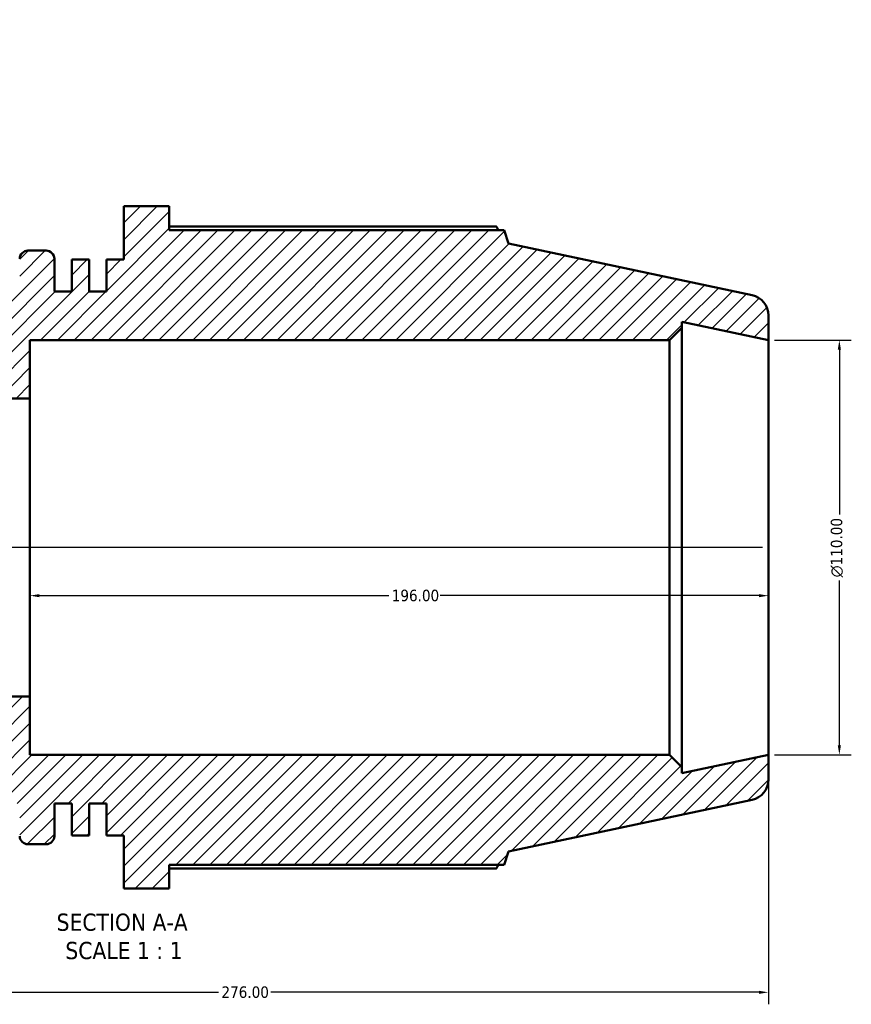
# Model space of a CAD drawing. Header units: millimetres. Extents: x -20 to 997, y -417 to 818.
# Tile 2 of 6: x 445 to 666, y -417 to -156. Entities that reach past the tile are written whole.
import ezdxf

# ---------------------------------------------------------------- set-up
doc = ezdxf.new("R2010")
doc.units = ezdxf.units.MM
for name, color, linetype, lineweight in [('Dimension (ANSI)', 7, 'Continuous', 25), ('Hatch (ANSI)', 7, 'Continuous', 18), ('Symbol (ANSI)', 7, 'Continuous', 25), ('Visible (ANSI)', 7, 'Continuous', 50)]:
    doc.layers.add(name, color=color, linetype=linetype, lineweight=lineweight)
doc.styles.add('Label Text (ANSI)', font='tahoma.ttf')
doc.styles.add('Note Text (ANSI)', font='tahoma.ttf')
doc.dimstyles.new('Default - mm (ANSI)', dxfattribs={"dimtxt": 3.048, "dimasz": 2.5, "dimexe": 3.175, "dimexo": 1.6002, "dimgap": 0.8, "dimtad": 0, "dimtoh": 1, "dimrnd": 1e-08, "dimzin": 4, "dimdsep": 46, "dimtxsty": 'Note Text (ANSI)', "dimcen": 0.09, "dimdle": 10, "dimclrd": 256, "dimclre": 256, "dimclrt": 256, "dimadec": 1, "dimazin": 1, "dimtfac": 1, "dimtofl": 0, "dimtmove": 0, "dimatfit": 3, "dimfxl": 1, "dimtolj": 1, "dimtzin": 4, "dimlwd": -1, "dimlwe": -1, "dimarcsym": 0})

# ---------------------------------------------------------------- blocks, each defined once
blk = doc.blocks.new('*D7')
at = {"layer": 'Defpoints', "color": 0, "transparency": 16777216}
for p in [(644.02, -240.67), (644.02, -350.67), (662.84, -350.67)]:
    blk.add_point(p, dxfattribs=at)
at = {"layer": 'Dimension (ANSI)', "transparency": 16777216}
for p, q in [((645.62, -240.67), (666.01, -240.67)), ((662.84, -243.17), (662.84, -286.96)), ((662.84, -348.17), (662.84, -304.39)), ((645.62, -350.67), (666.01, -350.67))]:
    blk.add_line(p, q, dxfattribs=at)
for points in [[(662.42, -243.17), (663.26, -243.17), (662.84, -240.67)], [(662.42, -348.17), (663.26, -348.17), (662.84, -350.67)]]:
    blk.add_solid(points, dxfattribs=at)
at = {"layer": 'Dimension (ANSI)', "transparency": 16777216, "insert": (660.55, -303.59), "char_height": 3.048, "attachment_point": 1, "rotation": 90, "style": 'Note Text (ANSI)'}
blk.add_mtext('\\A1;\\fAIGDT|b0|i0;\\H3.0480;\\ln\\fTahoma|b0|i0;\\H3.0480;110.00', dxfattribs=at)
blk = doc.blocks.new('*D8')
at = {"layer": 'Defpoints', "color": 0, "transparency": 16777216}
for p in [(448.02, -295.67), (644.02, -295.67), (448.02, -308.45)]:
    blk.add_point(p, dxfattribs=at)
at = {"layer": 'Dimension (ANSI)', "transparency": 16777216}
for p, q in [((450.52, -308.45), (543.25, -308.45)), ((641.52, -308.45), (556.93, -308.45))]:
    blk.add_line(p, q, dxfattribs=at)
for points in [[(450.52, -308.04), (450.52, -308.87), (448.02, -308.45)], [(641.52, -308.04), (641.52, -308.87), (644.02, -308.45)]]:
    blk.add_solid(points, dxfattribs=at)
at = {"layer": 'Dimension (ANSI)', "transparency": 16777216, "insert": (544.05, -306.87), "char_height": 3.048, "attachment_point": 1, "style": 'Note Text (ANSI)'}
blk.add_mtext('\\A1;196.00', dxfattribs=at)
blk = doc.blocks.new('*D9')
at = {"layer": 'Defpoints', "color": 0, "transparency": 16777216}
for p in [(328.46, -155.67), (280.02, -295.67), (644.02, -295.67)]:
    blk.add_point(p, dxfattribs=at)
at = {"layer": 'Dimension (ANSI)', "transparency": 16777216}
for p, q in [((326.86, -155.67), (276.85, -155.67)), ((280.02, -158.17), (280.02, -218.83)), ((280.02, -293.17), (280.02, -232.51)), ((642.42, -295.67), (276.85, -295.67))]:
    blk.add_line(p, q, dxfattribs=at)
for points in [[(279.61, -158.17), (280.44, -158.17), (280.02, -155.67)], [(279.61, -293.17), (280.44, -293.17), (280.02, -295.67)]]:
    blk.add_solid(points, dxfattribs=at)
at = {"layer": 'Dimension (ANSI)', "transparency": 16777216, "insert": (278.44, -231.71), "char_height": 3.048, "attachment_point": 1, "rotation": 90, "style": 'Note Text (ANSI)'}
blk.add_mtext('\\A1;140.00', dxfattribs=at)
blk = doc.blocks.new('*D11')
at = {"layer": 'Defpoints', "color": 0, "transparency": 16777216}
for p in [(368.02, -155.67), (644.02, -350.67), (644.02, -413.67)]:
    blk.add_point(p, dxfattribs=at)
at = {"layer": 'Dimension (ANSI)', "transparency": 16777216}
for p, q in [((368.02, -157.27), (368.02, -416.85)), ((644.02, -352.27), (644.02, -416.85)), ((370.52, -413.67), (498.06, -413.67)), ((641.52, -413.67), (511.98, -413.67))]:
    blk.add_line(p, q, dxfattribs=at)
for points in [[(370.52, -413.26), (370.52, -414.09), (368.02, -413.67)], [(641.52, -413.26), (641.52, -414.09), (644.02, -413.67)]]:
    blk.add_solid(points, dxfattribs=at)
at = {"layer": 'Dimension (ANSI)', "transparency": 16777216, "insert": (498.86, -412.09), "char_height": 3.048, "attachment_point": 1, "style": 'Note Text (ANSI)'}
blk.add_mtext('\\A1;276.00', dxfattribs=at)

msp = doc.modelspace()

# ---------------------------------------------------------------- hatches: boundary and pattern name
at = {"layer": 'Hatch (ANSI)'}
h = msp.add_hatch(dxfattribs=at)
h.set_pattern_fill('ANSI31', color=256, scale=25.4, style=0)
h.set_pattern_definition([(45, (0, 0), (-2.245064, 2.245064), [])])
edge = h.paths.add_edge_path()
edge.add_line((424.538, -159.064), (421.148, -155.674))
edge.add_line((421.148, -155.674), (407.584, -155.674))
edge.add_line((407.584, -155.674), (407.584, -250.462))
edge.add_ellipse((413.235, -250.462), major_axis=(-5.652, 0), ratio=1, start_angle=0, end_angle=90)
edge.add_line((413.235, -256.113), (448.023, -256.113))
edge.add_line((448.023, -256.113), (448.023, -240.674))
edge.add_line((448.023, -240.674), (617.723, -240.674))
edge.add_line((617.723, -240.674), (621.023, -237.374))
edge.add_line((621.023, -237.374), (621.023, -235.785))
edge.add_line((621.023, -235.785), (644.023, -240.674))
edge.add_line((644.023, -240.674), (644.023, -234.127))
edge.add_ellipse((638.523, -234.127), major_axis=(5.5, 0), ratio=1, start_angle=0, end_angle=78)
edge.add_line((639.667, -228.748), (575.023, -215.007))
edge.add_line((575.023, -215.007), (573.887, -211.509))
edge.add_line((573.887, -211.509), (484.97, -211.509))
edge.add_line((484.97, -211.509), (484.97, -205.174))
edge.add_line((484.97, -205.174), (472.903, -205.174))
edge.add_line((472.903, -205.174), (472.903, -219.301))
edge.add_line((472.903, -219.301), (468.303, -219.301))
edge.add_line((468.303, -219.301), (468.303, -227.799))
edge.add_line((468.303, -227.799), (463.703, -227.799))
edge.add_line((463.703, -227.799), (463.703, -219.301))
edge.add_line((463.703, -219.301), (459.103, -219.301))
edge.add_line((459.103, -219.301), (459.103, -227.799))
edge.add_line((459.103, -227.799), (454.503, -227.799))
edge.add_line((454.503, -227.799), (454.503, -219.139))
edge.add_ellipse((452.303, -219.139), major_axis=(2.2, 0), ratio=1, start_angle=0, end_angle=90)
edge.add_line((452.303, -216.939), (447.503, -216.939))
edge.add_ellipse((447.503, -219.139), major_axis=(0, 2.2), ratio=1, start_angle=0, end_angle=90)
edge.add_line((445.303, -219.139), (445.303, -227.799))
edge.add_line((445.303, -227.799), (426.903, -227.799))
edge.add_line((426.903, -227.799), (424.538, -230.617))
edge.add_line((424.538, -230.617), (424.538, -201.874))
edge.add_line((424.538, -201.874), (433.016, -201.874))
edge.add_line((433.016, -201.874), (433.016, -197.674))
edge.add_line((433.016, -197.674), (424.538, -197.674))
edge.add_line((424.538, -197.674), (424.538, -159.064))
edge = h.paths.add_edge_path()
edge.add_line((314.899, -155.674), (311.508, -159.064))
edge.add_line((311.508, -159.064), (311.508, -197.674))
edge.add_line((311.508, -197.674), (303.031, -197.674))
edge.add_line((303.031, -197.674), (303.031, -201.874))
edge.add_line((303.031, -201.874), (311.508, -201.874))
edge.add_line((311.508, -201.874), (311.508, -250.462))
edge.add_ellipse((413.235, -250.462), major_axis=(-101.727, 0), ratio=1, start_angle=0, end_angle=90)
edge.add_line((413.235, -352.189), (417.371, -352.189))
edge.add_line((417.371, -352.189), (426.903, -363.549))
edge.add_line((426.903, -363.549), (445.303, -363.549))
edge.add_line((445.303, -363.549), (445.303, -372.209))
edge.add_ellipse((447.503, -372.209), major_axis=(-2.2, 0), ratio=1, start_angle=0, end_angle=90)
edge.add_line((447.503, -374.409), (452.303, -374.409))
edge.add_ellipse((452.303, -372.209), major_axis=(0, -2.2), ratio=1, start_angle=0, end_angle=90)
edge.add_line((454.503, -372.209), (454.503, -363.549))
edge.add_line((454.503, -363.549), (459.103, -363.549))
edge.add_line((459.103, -363.549), (459.103, -372.046))
edge.add_line((459.103, -372.046), (463.703, -372.046))
edge.add_line((463.703, -372.046), (463.703, -363.549))
edge.add_line((463.703, -363.549), (468.303, -363.549))
edge.add_line((468.303, -363.549), (468.303, -372.046))
edge.add_line((468.303, -372.046), (472.903, -372.046))
edge.add_line((472.903, -372.046), (472.903, -386.174))
edge.add_line((472.903, -386.174), (484.97, -386.174))
edge.add_line((484.97, -386.174), (484.97, -379.839))
edge.add_line((484.97, -379.839), (573.887, -379.839))
edge.add_line((573.887, -379.839), (575.023, -376.34))
edge.add_line((575.023, -376.34), (639.667, -362.6))
edge.add_ellipse((638.523, -357.22), major_axis=(1.144, -5.38), ratio=1, start_angle=0, end_angle=78)
edge.add_line((644.023, -357.22), (644.023, -350.674))
edge.add_line((644.023, -350.674), (621.023, -355.562))
edge.add_line((621.023, -355.562), (621.023, -353.974))
edge.add_line((621.023, -353.974), (617.723, -350.674))
edge.add_line((617.723, -350.674), (448.023, -350.674))
edge.add_line((448.023, -350.674), (448.023, -335.234))
edge.add_line((448.023, -335.234), (413.235, -335.234))
edge.add_ellipse((413.235, -250.462), major_axis=(0, -84.772), ratio=1, start_angle=270, end_angle=360, ccw=False)
edge.add_line((328.463, -250.462), (328.463, -155.674))
edge.add_line((328.463, -155.674), (314.899, -155.674))

# ---------------------------------------------------------------- linework, layer by layer
at = {"layer": 'Visible (ANSI)'}
for p, q in [((484.97, -205.174), (472.903, -205.174)), ((472.903, -205.174), (472.903, -219.301)), ((484.97, -211.509), (484.97, -205.174)), ((571.828, -210.52), (484.97, -210.52)), ((573.887, -211.509), (484.97, -211.509)), ((575.023, -215.007), (573.887, -211.509)), ((639.667, -228.748), (575.023, -215.007)), ((452.303, -216.939), (447.503, -216.939)), ((454.503, -227.799), (454.503, -219.139)), ((463.703, -219.301), (459.103, -219.301)), ((459.103, -219.301), (459.103, -227.799)), ((463.703, -227.799), (463.703, -219.301)), ((472.903, -219.301), (468.303, -219.301)), ((468.303, -219.301), (468.303, -227.799)), ((459.103, -227.799), (454.503, -227.799)), ((468.303, -227.799), (463.703, -227.799)), ((644.023, -240.674), (644.023, -234.127)), ((617.723, -240.674), (621.023, -237.374)), ((621.023, -237.374), (621.023, -235.785)), ((621.023, -235.785), (644.023, -240.674)), ((621.023, -353.974), (621.023, -237.374)), ((448.023, -256.113), (448.023, -240.674)), ((448.023, -240.674), (617.723, -240.674)), ((617.723, -240.674), (617.723, -350.674)), ((644.023, -350.674), (644.023, -240.674)), ((413.235, -256.113), (448.023, -256.113)), ((448.023, -335.234), (448.023, -256.113)), ((448.023, -335.234), (413.235, -335.234)), ((448.023, -350.674), (448.023, -335.234)), ((617.723, -350.674), (448.023, -350.674)), ((621.023, -353.974), (617.723, -350.674)), ((644.023, -350.674), (621.023, -355.562)), ((644.023, -357.22), (644.023, -350.674)), ((621.023, -355.562), (621.023, -353.974)), ((575.023, -376.34), (639.667, -362.6)), ((454.503, -372.209), (454.503, -363.549)), ((454.503, -363.549), (459.103, -363.549)), ((459.103, -363.549), (459.103, -372.046)), ((463.703, -372.046), (463.703, -363.549)), ((463.703, -363.549), (468.303, -363.549)), ((468.303, -363.549), (468.303, -372.046)), ((459.103, -372.046), (463.703, -372.046)), ((468.303, -372.046), (472.903, -372.046)), ((472.903, -372.046), (472.903, -386.174)), ((447.503, -374.409), (452.303, -374.409)), ((573.887, -379.839), (575.023, -376.34)), ((484.97, -386.174), (484.97, -379.839)), ((484.97, -379.839), (573.887, -379.839)), ((484.97, -380.828), (571.828, -380.828)), ((472.903, -386.174), (484.97, -386.174))]:
    msp.add_line(p, q, dxfattribs=at)
for centre, radius, start, end in [((447.503, -219.139), 2.2, 90, 180), ((452.303, -219.139), 2.2, 0, 90), ((638.523, -234.127), 5.5, 0, 78), ((638.523, -357.22), 5.5, 282, 0), ((447.503, -372.209), 2.2, 180, 270), ((452.303, -372.209), 2.2, 270, 0)]:
    msp.add_arc(centre, radius, start, end, dxfattribs=at)
for points, weights in [([(572.341, -211.509), (572.089, -211.018), (571.828, -210.52)], [1.00087350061, 1.00051077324, 1]), ([(571.828, -380.828), (572.089, -380.329), (572.341, -379.839)], [1, 1.00051077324, 1.00087350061])]:
    msp.add_rational_spline(points, weights, degree=2, dxfattribs=at)

# ---------------------------------------------------------------- texts
at = {"layer": 'Symbol (ANSI)', "char_height": 4.572, "attachment_point": 7, "style": 'Label Text (ANSI)'}
for s, insert in [('SECTION A-A', (455.103, -397.438)), ('SCALE 1 : 1', (457.422, -404.951))]:
    msp.add_mtext(s, dxfattribs=dict(at, insert=insert))

# ---------------------------------------------------------------- dimensions: what is measured, and where the dimension line sits
at = {"layer": 'Dimension (ANSI)'}
for base, p1, p2, angle, override, picture, middle in [((280.023, -295.674), (328.463, -155.674), (644.023, -295.674), 90, {"dimtoh": 0, "dimdec": 2, "dimtp": 0, "dimtm": 0, "dimtdec": 2, "dimatfit": 1}, '*D9', (280.023, -225.674)), ((644.023, -413.674), (368.023, -155.674), (644.023, -350.674), 180, {"dimtoh": 0, "dimdec": 2, "dimtp": 0, "dimtm": 0, "dimtdec": 2, "dimatfit": 1}, '*D11', (505.023, -413.674)), ((448.023, -308.455), (644.023, -295.674), (448.023, -295.674), 180, {"dimtoh": 0, "dimdec": 2, "dimse1": 1, "dimse2": 1, "dimtp": 0, "dimtm": 0, "dimtdec": 2, "dimatfit": 1}, '*D8', (550.092, -308.455))]:
    dim = msp.add_linear_dim(base=base, p1=p1, p2=p2, angle=angle, dimstyle='Default - mm (ANSI)', override=override, dxfattribs=at)
    dim.commit()
    dim.dimension.update_dxf_attribs({"geometry": picture, "text_midpoint": middle, "dimtype": 160})
dim = msp.add_linear_dim(base=(662.839, -350.674), p1=(644.023, -240.674), p2=(644.023, -350.674), angle=90, text='\\fAIGDT|b0|i0;\\H3.0480;\\ln\\fTahoma|b0|i0;\\H3.0480;<>', dimstyle='Default - mm (ANSI)', override={"dimtoh": 0, "dimdec": 2, "dimtp": 0, "dimtm": 0, "dimtdec": 2, "dimatfit": 1}, dxfattribs=at)
dim.commit()
dim.dimension.update_dxf_attribs({"geometry": '*D7', "text_midpoint": (662.839, -295.674), "dimtype": 160})

doc.saveas('drawing.dxf')
